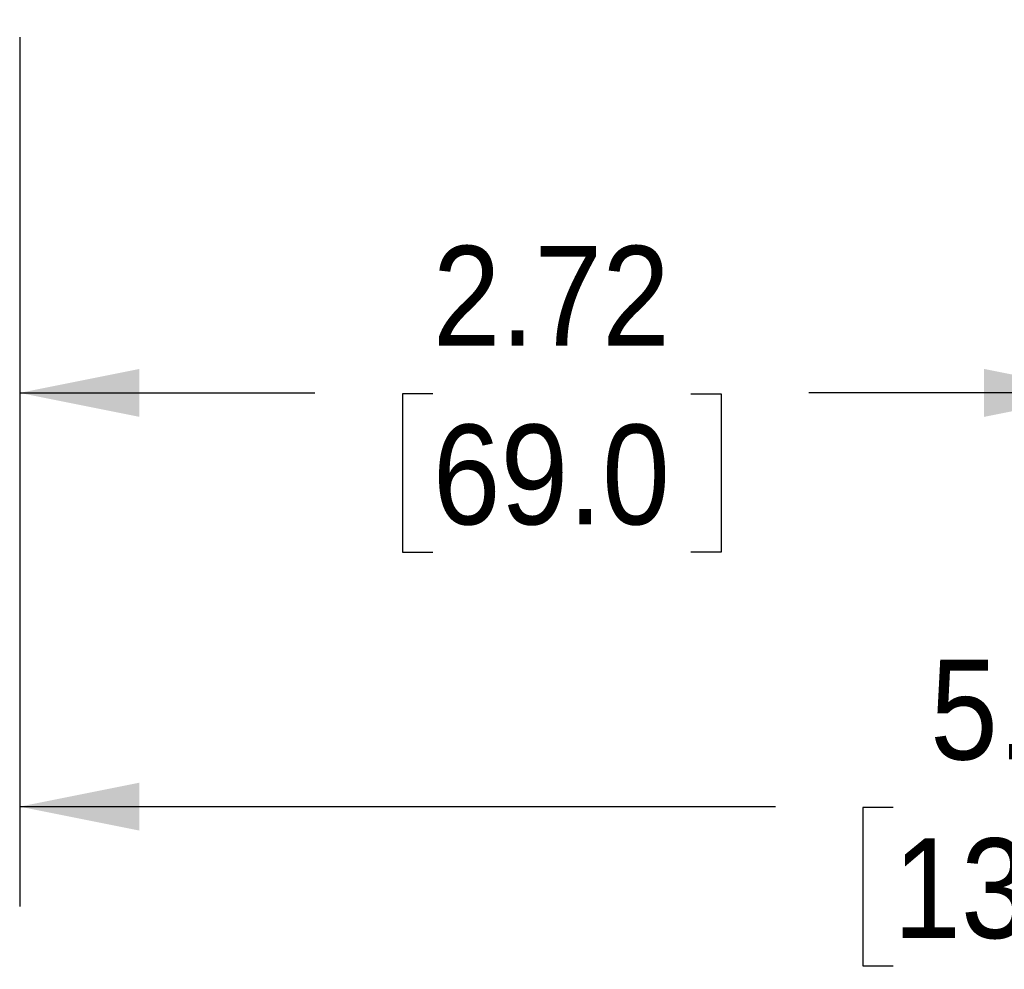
# Model space of a CAD drawing. Header units: inches. Extents: x 0 to 22, y 0 to 17.
# Tile 10 of 23: x 8.2 to 10.7, y 6.3 to 8.6. Entities that reach past the tile are written whole.
import ezdxf

# ---------------------------------------------------------------- set-up
doc = ezdxf.new("R2010")
doc.units = ezdxf.units.IN
doc.header["$LTSCALE"] = 2
doc.header["$MEASUREMENT"] = 0
doc.linetypes.add('SLD-Solid', pattern=[0])
doc.layers.add('DIMENSIONS', color=140, linetype='SLD-Solid', lineweight=25)
doc.styles.add('SLDTEXTSTYLE0', font='GOTHIC.TTF', dxfattribs={"width": 0.913})
doc.dimstyles.new('SLDDIMSTYLE1', dxfattribs={"dimtxt": 0.25, "dimasz": 0.3, "dimexe": 0, "dimexo": 0.0625, "dimgap": 0.0625, "dimtad": 0, "dimtih": 1, "dimtoh": 1, "dimrnd": 1e-09, "dimzin": 12, "dimdsep": 46, "dimtxsty": 'SLDTEXTSTYLE0', "dimsah": 1, "dimcen": 0.09, "dimadec": 0, "dimazin": 3, "dimtfac": 1, "dimtofl": 0, "dimtmove": 0, "dimatfit": 3, "dimfxl": 0, "dimfrac": 2, "dimtolj": 1, "dimtzin": 12, "dimarcsym": 0})

# ---------------------------------------------------------------- blocks, each defined once
blk = doc.blocks.new('_D_1')
at = {"layer": 'DIMENSIONS'}
for p, q in [((10.9157, 9.0757), (10.9157, 7.4571)), ((8.1992, 8.5987), (8.1992, 7.4571)), ((8.1992, 7.7071), (8.9388, 7.7071)), ((9.2342, 7.7051), (9.158, 7.7051)), ((9.158, 7.7051), (9.158, 7.3083)), ((9.8807, 7.7051), (9.9569, 7.7051)), ((9.9569, 7.7051), (9.9569, 7.3083)), ((10.9157, 7.7071), (10.1762, 7.7071)), ((9.158, 7.3083), (9.2342, 7.3083)), ((9.9569, 7.3083), (9.8807, 7.3083))]:
    blk.add_line(p, q, dxfattribs=at)
for points in [[(8.1992, 7.7071), (8.4992, 7.6471), (8.4992, 7.7671)], [(10.9157, 7.7071), (10.6157, 7.7671), (10.6157, 7.6471)]]:
    blk.add_solid(points, dxfattribs=at)
at = {"layer": 'DIMENSIONS', "char_height": 0.25, "attachment_point": 1, "style": 'SLDTEXTSTYLE0'}
for s, insert in [('2.72', (9.2342, 8.0753)), ('69.0', (9.2342, 7.6276))]:
    blk.add_mtext(s, dxfattribs=dict(at, insert=insert))
blk = doc.blocks.new('_D_2')
at = {"layer": 'DIMENSIONS'}
for p, q in [((13.4079, 9.0757), (13.4079, 6.4204)), ((8.1992, 8.5987), (8.1992, 6.4204)), ((8.1992, 6.6704), (10.0925, 6.6704)), ((10.3879, 6.6685), (10.3117, 6.6685)), ((10.3117, 6.6685), (10.3117, 6.2716)), ((11.2192, 6.6685), (11.2953, 6.6685)), ((11.2953, 6.6685), (11.2953, 6.2716)), ((13.4079, 6.6704), (11.5146, 6.6704)), ((10.3117, 6.2716), (10.3879, 6.2716)), ((11.2953, 6.2716), (11.2192, 6.2716))]:
    blk.add_line(p, q, dxfattribs=at)
for points in [[(8.1992, 6.6704), (8.4992, 6.6104), (8.4992, 6.7304)], [(13.4079, 6.6704), (13.1079, 6.7304), (13.1079, 6.6104)]]:
    blk.add_solid(points, dxfattribs=at)
at = {"layer": 'DIMENSIONS', "char_height": 0.25, "attachment_point": 1, "style": 'SLDTEXTSTYLE0'}
for s, insert in [('5.21', (10.4803, 7.0386)), ('132.3', (10.3879, 6.591))]:
    blk.add_mtext(s, dxfattribs=dict(at, insert=insert))

msp = doc.modelspace()

# ---------------------------------------------------------------- dimensions: what is measured, and where the dimension line sits
at = {"layer": 'DIMENSIONS'}
dim = msp.add_linear_dim(base=(13.4079, 6.6704), p1=(8.1992, 8.6987), p2=(13.4079, 9.4074), dimstyle='SLDDIMSTYLE1', dxfattribs=at)
dim.commit()
dim.dimension.update_dxf_attribs({"geometry": '_D_2', "text_midpoint": (10.8035, 6.6704), "dimtype": 160})
dim = msp.add_linear_dim(base=(10.9157, 7.7071), p1=(8.1992, 8.6987), p2=(10.9157, 9.3513), angle=0, dimstyle='SLDDIMSTYLE1', dxfattribs=at)
dim.commit()
dim.dimension.update_dxf_attribs({"geometry": '_D_1', "text_midpoint": (9.5575, 7.7071), "dimtype": 160})

doc.saveas('drawing.dxf')
